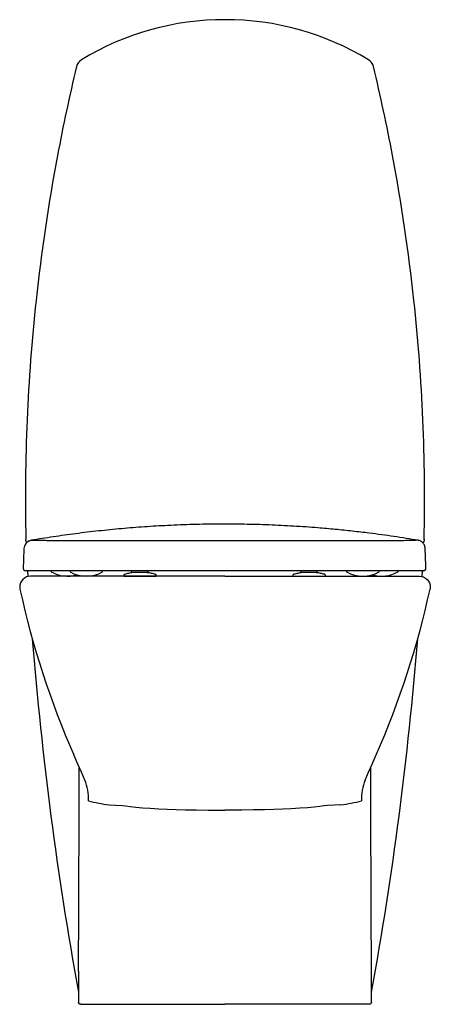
# Model space of a CAD drawing. Header units: millimetres. Extents: x 10.745 to 11.123, y 511.109 to 512.017.
import ezdxf

# ---------------------------------------------------------------- set-up
doc = ezdxf.new("R2010")
doc.units = ezdxf.units.MM
doc.layers.add('sanindusa', color=3, linetype='Continuous')

msp = doc.modelspace()

# ---------------------------------------------------------------- linework, layer by layer
at = {"layer": 'sanindusa'}
for p, q in [((10.75396, 511.50886), (10.75396, 511.50883)), ((10.77361, 511.50883), (10.77361, 511.50783)), ((10.79111, 511.50883), (10.79111, 511.50783)), ((10.82111, 511.50783), (10.82111, 511.50883)), ((10.84811, 511.50724), (10.84811, 511.50883)), ((10.85261, 511.50724), (10.85261, 511.5072)), ((10.86311, 511.50724), (10.86311, 511.50883)), ((11.00411, 511.50724), (11.00411, 511.50883)), ((11.01911, 511.50724), (11.01911, 511.50883)), ((11.04611, 511.50883), (11.04611, 511.50783)), ((11.07611, 511.50783), (11.07611, 511.50883)), ((11.09361, 511.50783), (11.09361, 511.50883)), ((10.77463, 511.50383), (10.75463, 511.50383)), ((10.77658, 511.50383), (10.77463, 511.50383)), ((10.93398, 511.50383), (10.77658, 511.50383)), ((10.80806, 511.50383), (10.79867, 511.50383)), ((10.83147, 511.50383), (10.81934, 511.50383)), ((10.84061, 511.50434), (10.84061, 511.50383)), ((10.84061, 511.50383), (10.87061, 511.50383)), ((10.87061, 511.50383), (10.87061, 511.50434)), ((10.93398, 511.50383), (11.09138, 511.50383)), ((10.93398, 511.50383), (11.0365, 511.50383)), ((10.99661, 511.50434), (10.99661, 511.50383)), ((10.99661, 511.50383), (11.02661, 511.50383)), ((11.02661, 511.50383), (11.02661, 511.50434)), ((11.09138, 511.50383), (11.09333, 511.50383)), ((11.09333, 511.50383), (11.11334, 511.50383)), ((10.80105, 511.10883), (10.82585, 511.10883)), ((10.82585, 511.10883), (10.83808, 511.10883)), ((10.83808, 511.10883), (10.93398, 511.10883)), ((11.02989, 511.10883), (10.93398, 511.10883)), ((11.04211, 511.10883), (11.02989, 511.10883)), ((11.06692, 511.10883), (11.04211, 511.10883))]:
    msp.add_line(p, q, dxfattribs=at)
at = {"layer": 'sanindusa', "flags": 128}
for points in [[(10.75522, 511.53687), (10.75346, 511.53625), (10.75262, 511.53595), (10.75046, 511.53414), (10.74907, 511.53174), (10.74859, 511.52925), (10.74859, 511.52925), (10.74859, 511.52925)], [(10.7513, 511.53485), (10.75119, 511.53499), (10.75072, 511.53583), (10.75042, 511.53675), (10.7503, 511.53771)], [(11.11766, 511.53774), (11.11755, 511.53678), (11.11726, 511.53585), (11.11679, 511.535), (11.1164, 511.53454)], [(10.74859, 511.52925), (10.74823, 511.51873), (10.74797, 511.5109)], [(11.11927, 511.5109), (11.11917, 511.51372), (11.11865, 511.52925)], [(10.75192, 511.50883), (10.75226, 511.50338)], [(11.11572, 511.50348), (11.11604, 511.50883)], [(10.75463, 511.50383), (10.75267, 511.50363), (10.75078, 511.50305), (10.74904, 511.50211), (10.74752, 511.50085), (10.74628, 511.49931), (10.74536, 511.49756), (10.74481, 511.49566), (10.74464, 511.49369), (10.74486, 511.49173)], [(11.11334, 511.50383), (11.1153, 511.50363), (11.11719, 511.50305), (11.11893, 511.50211), (11.12045, 511.50085), (11.12169, 511.49931), (11.1226, 511.49756), (11.12316, 511.49566), (11.12333, 511.49369), (11.1231, 511.49173)], [(10.80467, 511.31569), (10.80311, 511.31927), (10.80151, 511.32291), (10.7982, 511.33042), (10.79442, 511.33904)], [(11.06329, 511.31569), (11.06486, 511.31927), (11.06646, 511.32291), (11.06977, 511.33042), (11.07355, 511.33904)], [(10.79913, 511.2051), (10.79943, 511.28563), (10.79964, 511.32706)], [(11.06884, 511.2051), (11.06854, 511.28563), (11.06833, 511.32706)], [(10.8271, 511.29281), (10.83301, 511.29258), (10.83955, 511.2923), (10.83955, 511.2923)], [(10.83955, 511.2923), (10.84245, 511.29185), (10.8465, 511.29128), (10.85163, 511.29072), (10.85784, 511.29022), (10.86502, 511.28975), (10.87305, 511.28931), (10.88073, 511.28896), (10.88894, 511.28865), (10.89757, 511.28838), (10.90784, 511.28814), (10.91846, 511.28797), (10.92926, 511.28789), (10.93398, 511.28788)], [(11.02841, 511.2923), (11.02551, 511.29185), (11.02146, 511.29128), (11.01633, 511.29072), (11.01013, 511.29022), (11.00295, 511.28975), (10.99492, 511.28931), (10.98724, 511.28896), (10.97903, 511.28865), (10.9704, 511.28838), (10.96013, 511.28814), (10.9495, 511.28797), (10.93871, 511.28789), (10.93398, 511.28788)], [(11.04086, 511.29281), (11.03496, 511.29258), (11.02841, 511.2923), (11.02841, 511.2923)], [(10.79898, 511.13933), (10.79899, 511.14606), (10.79901, 511.16058), (10.79905, 511.17528), (10.79909, 511.19016), (10.79913, 511.2051)], [(11.06898, 511.13934), (11.06898, 511.14606), (11.06895, 511.16058), (11.06892, 511.17528), (11.06888, 511.19016), (11.06884, 511.2051)], [(10.79898, 511.13933), (10.79897, 511.1314), (10.79896, 511.1202), (10.79895, 511.11083)], [(11.06902, 511.11083), (11.069, 511.1233), (11.06899, 511.13736), (11.06898, 511.13934)], [(10.80095, 511.10883), (10.80056, 511.10887), (10.80019, 511.10898), (10.79984, 511.10916), (10.79954, 511.10941), (10.79929, 511.10971), (10.79911, 511.11006), (10.79899, 511.11043), (10.79895, 511.11082)], [(11.06902, 511.11084), (11.06898, 511.11045), (11.06887, 511.11008), (11.06869, 511.10973), (11.06844, 511.10942), (11.06814, 511.10917), (11.06779, 511.10898), (11.06741, 511.10887), (11.06702, 511.10883)]]:
    msp.add_lwpolyline(points, dxfattribs=at)
at = {"layer": 'sanindusa'}
for centre, radius, start, end in [((10.93303, 511.76506), 0.25212, 89.78404, 121.40665), ((10.93486, 511.76487), 0.25231, 58.60076, 90.19928), ((10.8068, 511.9717), 0.01, 121.10904, 166.5052), ((11.06117, 511.9717), 0.01, 13.4947, 58.89085), ((12.415, 511.58526), 1.66398, 166.48882, 169.37642), ((9.45617, 511.58537), 1.66082, 10.64029, 13.53339), ((12.41353, 511.58262), 1.66303, 169.27748, 173.93888), ((9.4511, 511.58174), 1.66646, 6.07904, 10.73068), ((12.46231, 511.57509), 1.71238, 173.86038, 181.25027), ((9.40445, 511.57487), 1.71359, 358.75798, 6.14263), ((10.74997, 511.51083), 0.002, 177.92467, 269.91633), ((10.78861, 511.53395), 0.03012, 240.13717, 286.88528), ((10.80611, 511.53395), 0.03012, 240.13717, 299.86283), ((11.06111, 511.53395), 0.03012, 240.13717, 299.86283), ((11.07861, 511.53395), 0.03012, 253.11472, 299.86283), ((11.11727, 511.51083), 0.002, 269.99985, 2.12878), ((11.54728, 511.66776), 0.8215, 192.3735, 203.58758), ((10.32069, 511.66776), 0.8215, 336.41242, 347.6265), ((14.03953, 511.70845), 3.29373, 184.56799, 190.29205), ((7.83859, 511.70696), 3.28348, 349.70191, 355.44314), ((10.76569, 511.29913), 0.04235, 356.50905, 23.01409), ((11.10228, 511.29913), 0.04235, 156.98591, 183.49095), ((10.85701, 511.49613), 0.20551, 256.19196, 261.63146), ((11.01095, 511.49613), 0.20551, 278.36854, 283.80804)]:
    msp.add_arc(centre, radius, start, end, dxfattribs=at)
for points, knots in [([(11.11201, 511.53687), (11.10463, 511.53806), (11.08989, 511.54045), (11.06958, 511.5432), (11.05147, 511.54534), (11.03569, 511.54697), (11.01763, 511.54857), (10.99726, 511.55), (10.97455, 511.55112), (10.9515, 511.55176), (10.92816, 511.5519), (10.90463, 511.55151), (10.8818, 511.55064), (10.85974, 511.54933), (10.8385, 511.54764), (10.81733, 511.54555), (10.79633, 511.54304), (10.7755, 511.54016), (10.76197, 511.53797), (10.75522, 511.53687)], [0, 0, 0, 0, 0.065739, 0.131477, 0.175868, 0.220276, 0.264666, 0.326728, 0.388836, 0.450897, 0.51476, 0.578677, 0.642541, 0.701381, 0.760261, 0.819103, 0.879387, 0.939713, 1, 1, 1, 1]), ([(11.11201, 511.53687), (11.10613, 511.53676), (11.09996, 511.53663), (11.09258, 511.53636), (11.09046, 511.53634), (11.0875, 511.53631), (11.08366, 511.5363), (11.07895, 511.53629), (11.07341, 511.53628), (11.06709, 511.53627), (11.06002, 511.53627), (11.05222, 511.53627), (11.04478, 511.53627), (11.03894, 511.53627), (11.03555, 511.53628), (11.03396, 511.53628), (11.03333, 511.53628), (11.03318, 511.53628), (11.03315, 511.53628), (11.03311, 511.53628), (11.03301, 511.53628), (11.03267, 511.53628), (11.03038, 511.53628), (11.02609, 511.53628), (11.01983, 511.53628), (11.01526, 511.53629), (11.01277, 511.53629), (11.01245, 511.53629), (11.01241, 511.53629), (11.01239, 511.53629), (11.01239, 511.53629), (11.01238, 511.53629), (11.01238, 511.53629), (11.01238, 511.53629), (11.01238, 511.53629), (11.01238, 511.53629), (11.01238, 511.53629), (11.01238, 511.53629), (11.01238, 511.53629), (11.01238, 511.53629), (11.01238, 511.53629), (11.01238, 511.53629), (11.01238, 511.53629), (11.01237, 511.53629), (11.01237, 511.53629), (11.01237, 511.53629), (11.01237, 511.53629), (11.01237, 511.53629), (11.01237, 511.53629), (11.01237, 511.53629), (11.01237, 511.53629), (11.01237, 511.53629), (11.01237, 511.53629), (11.01237, 511.53629), (11.01237, 511.53629), (11.01237, 511.53629), (11.01237, 511.53629), (11.01236, 511.53629), (11.01235, 511.53629), (11.01227, 511.53629), (11.01205, 511.53629), (11.0113, 511.53629), (11.0095, 511.53629), (11.00558, 511.53629), (10.99987, 511.53629), (10.9921, 511.5363), (10.9834, 511.5363), (10.97374, 511.53631), (10.96597, 511.53631), (10.96112, 511.53631), (10.9594, 511.53631), (10.95886, 511.53631), (10.95859, 511.53631), (10.95845, 511.53631), (10.95839, 511.53631), (10.95837, 511.53631), (10.95837, 511.53631), (10.95837, 511.53631), (10.95837, 511.53631), (10.95837, 511.53631), (10.95837, 511.53631), (10.95837, 511.53631), (10.95837, 511.53631), (10.95837, 511.53631), (10.95837, 511.53631), (10.95836, 511.53631), (10.95836, 511.53631), (10.95836, 511.53631), (10.95836, 511.53631), (10.95836, 511.53631), (10.95836, 511.53631), (10.95836, 511.53631), (10.95836, 511.53631), (10.95835, 511.53631), (10.95834, 511.53631), (10.9577, 511.53631), (10.95581, 511.53631), (10.95385, 511.53631), (10.95243, 511.53631), (10.9522, 511.53631), (10.95196, 511.53631), (10.95172, 511.53631), (10.95149, 511.53631), (10.95125, 511.53631), (10.95101, 511.53631), (10.95077, 511.53631), (10.95054, 511.53631), (10.9503, 511.53631), (10.95006, 511.53631), (10.94983, 511.53631), (10.94959, 511.53631), (10.94935, 511.53631), (10.94911, 511.53631), (10.94887, 511.53631), (10.94864, 511.53631), (10.9484, 511.53631), (10.94816, 511.53631), (10.94792, 511.53631), (10.94769, 511.53631), (10.94745, 511.53631), (10.94721, 511.53631), (10.94697, 511.53631), (10.94674, 511.53631), (10.9465, 511.53631), (10.94626, 511.53631), (10.94602, 511.53631), (10.94579, 511.53631), (10.94555, 511.53631), (10.94531, 511.53631), (10.94507, 511.53631), (10.94484, 511.53631), (10.9446, 511.53631), (10.94436, 511.53631), (10.94412, 511.53631), (10.94389, 511.53631), (10.94365, 511.53631), (10.94341, 511.53631), (10.94318, 511.53631), (10.94294, 511.53631), (10.9427, 511.53631), (10.94246, 511.53631), (10.94223, 511.53631), (10.94199, 511.53631), (10.94175, 511.53631), (10.94152, 511.53631), (10.94128, 511.53631), (10.94104, 511.53631), (10.94081, 511.53631), (10.94057, 511.53631), (10.94033, 511.53631), (10.94009, 511.53631), (10.93986, 511.53631), (10.93962, 511.53631), (10.93938, 511.53631), (10.93915, 511.53631), (10.93891, 511.53631), (10.93867, 511.53631), (10.93844, 511.53631), (10.9382, 511.53632), (10.93796, 511.53632), (10.93773, 511.53632), (10.93749, 511.53632), (10.93725, 511.53632), (10.93702, 511.53632), (10.93678, 511.53632), (10.93655, 511.53632), (10.93631, 511.53632), (10.93607, 511.53632), (10.93584, 511.53632), (10.9356, 511.53632), (10.93536, 511.53632), (10.93513, 511.53632), (10.93489, 511.53632), (10.93465, 511.53632), (10.93442, 511.53632), (10.93418, 511.53632), (10.93395, 511.53632), (10.92977, 511.53632), (10.92164, 511.53631), (10.90961, 511.53631), (10.89767, 511.53631), (10.88591, 511.5363), (10.87441, 511.5363), (10.86327, 511.53629), (10.85256, 511.53629), (10.84237, 511.53628), (10.83269, 511.53628), (10.82356, 511.53627), (10.81506, 511.53627), (10.80725, 511.53627), (10.80018, 511.53627), (10.79385, 511.53628), (10.78831, 511.53629), (10.7836, 511.5363), (10.77976, 511.53631), (10.7768, 511.53634), (10.77467, 511.53636), (10.77208, 511.53646), (10.76849, 511.53659), (10.76468, 511.53669), (10.76237, 511.53675), (10.76147, 511.53677), (10.76057, 511.53678), (10.75972, 511.5368), (10.75903, 511.53681), (10.75849, 511.53682), (10.75802, 511.53683), (10.75752, 511.53684), (10.75701, 511.53685), (10.75652, 511.53686), (10.75607, 511.53686), (10.75564, 511.53687), (10.75535, 511.53687), (10.75522, 511.53687)], [0, 0, 0, 0, 0.248253, 0.260942, 0.273575, 0.286121, 0.298656, 0.311251, 0.323902, 0.33646, 0.348974, 0.361517, 0.374157, 0.382046, 0.385975, 0.387937, 0.388427, 0.388488, 0.388519, 0.388549, 0.388672, 0.388917, 0.389896, 0.397723, 0.405545, 0.413379, 0.41436, 0.414483, 0.414514, 0.414529, 0.414537, 0.41454, 0.414542, 0.414543, 0.414543, 0.414544, 0.414544, 0.414545, 0.414545, 0.414546, 0.414546, 0.414547, 0.414547, 0.414548, 0.414548, 0.414549, 0.414549, 0.414549, 0.41455, 0.41455, 0.414551, 0.414551, 0.414552, 0.414552, 0.414553, 0.414554, 0.414556, 0.41456, 0.414575, 0.414606, 0.414851, 0.415342, 0.417306, 0.421243, 0.429153, 0.437049, 0.447513, 0.457943, 0.468382, 0.472307, 0.47329, 0.473782, 0.474027, 0.47415, 0.474212, 0.474214, 0.474214, 0.474215, 0.474215, 0.474216, 0.474216, 0.474217, 0.474217, 0.474218, 0.474218, 0.474219, 0.474219, 0.47422, 0.47422, 0.47422, 0.474221, 0.474221, 0.474223, 0.474227, 0.474243, 0.474273, 0.476242, 0.480188, 0.480434, 0.480681, 0.480929, 0.481176, 0.481423, 0.48167, 0.481918, 0.482165, 0.482413, 0.48266, 0.482908, 0.483156, 0.483403, 0.483651, 0.483899, 0.484147, 0.484395, 0.484643, 0.48489, 0.485138, 0.485386, 0.485633, 0.485881, 0.486128, 0.486376, 0.486623, 0.48687, 0.487117, 0.487365, 0.487612, 0.487859, 0.488106, 0.488353, 0.4886, 0.488847, 0.489093, 0.48934, 0.489587, 0.489833, 0.49008, 0.490327, 0.490573, 0.49082, 0.491066, 0.491312, 0.491559, 0.491805, 0.492051, 0.492297, 0.492543, 0.492789, 0.493036, 0.493282, 0.493527, 0.493773, 0.494019, 0.494265, 0.494511, 0.494757, 0.495002, 0.495248, 0.495494, 0.495739, 0.495985, 0.496231, 0.496476, 0.496721, 0.496967, 0.497212, 0.497458, 0.497703, 0.497948, 0.498194, 0.498439, 0.498684, 0.498929, 0.499174, 0.49942, 0.499665, 0.49991, 0.512436, 0.524964, 0.537565, 0.550231, 0.562864, 0.575528, 0.58813, 0.600656, 0.613176, 0.625764, 0.63841, 0.650959, 0.66347, 0.676017, 0.688661, 0.701252, 0.713773, 0.726297, 0.738899, 0.751572, 0.820967, 0.890361, 0.902575, 0.914788, 0.927002, 0.939215, 0.949413, 0.955044, 0.961357, 0.968352, 0.975644, 0.982156, 0.988386, 0.994334, 1, 1, 1, 1]), ([(11.1161, 511.53485), (11.11574, 511.53522), (11.11475, 511.53606), (11.11326, 511.53663), (11.11221, 511.53683), (11.11201, 511.53687)], [0, 0, 0, 0, 0.289739, 0.866289, 1, 1, 1, 1]), ([(11.11865, 511.52925), (11.11865, 511.52928), (11.11863, 511.52982), (11.11847, 511.53088), (11.11796, 511.53236), (11.11718, 511.53373), (11.11646, 511.53448), (11.1161, 511.53485)], [0, 0, 0, 0, 0.01634, 0.254444, 0.506216, 0.754365, 1, 1, 1, 1]), ([(11.11726, 511.50883), (11.11716, 511.50883), (11.11667, 511.50883), (11.11458, 511.50883), (11.1091, 511.50883), (11.10349, 511.50883), (11.09972, 511.50883), (11.09895, 511.50883), (11.09754, 511.50883), (11.0949, 511.50883), (11.09079, 511.50883), (11.0856, 511.50883), (11.0794, 511.50883), (11.0721, 511.50883), (11.06381, 511.50883), (11.05466, 511.50883), (11.04468, 511.50883), (11.0338, 511.50883), (11.0222, 511.50883), (11.01008, 511.50883), (10.99743, 511.50883), (10.9842, 511.50883), (10.9706, 511.50883), (10.95687, 511.50883), (10.94299, 511.50883), (10.9289, 511.50883), (10.91484, 511.50883), (10.90105, 511.50883), (10.88749, 511.50883), (10.87412, 511.50883), (10.86118, 511.50883), (10.84889, 511.50883), (10.83718, 511.50883), (10.82605, 511.50883), (10.8157, 511.50883), (10.80629, 511.50883), (10.79776, 511.50883), (10.79012, 511.50883), (10.78351, 511.50883), (10.77804, 511.50883), (10.77365, 511.50883), (10.77033, 511.50883), (10.7677, 511.50883), (10.76591, 511.50883), (10.76408, 511.50883), (10.76101, 511.50883), (10.75603, 511.50883), (10.75199, 511.50883), (10.74996, 511.50883)], [0, 0, 0, 0, 0.004084, 0.020421, 0.085768, 0.231232, 0.241031, 0.250829, 0.260618, 0.275539, 0.290461, 0.304561, 0.318661, 0.333171, 0.34768, 0.361779, 0.375877, 0.390385, 0.404893, 0.418991, 0.43309, 0.447598, 0.462106, 0.476202, 0.490299, 0.504805, 0.519311, 0.533412, 0.547514, 0.562026, 0.576537, 0.590635, 0.604732, 0.619239, 0.633746, 0.647845, 0.661944, 0.676452, 0.69096, 0.705059, 0.719158, 0.733666, 0.748174, 0.77615, 0.804134, 0.832117, 0.916059, 1, 1, 1, 1]), ([(10.84879, 511.50705), (10.84754, 511.50686), (10.84502, 511.50648), (10.84257, 511.50582), (10.84135, 511.50549)], [0, 0, 0, 0, 0.499616, 1, 1, 1, 1]), ([(10.85561, 511.50724), (10.85463, 511.50724), (10.85266, 511.50724), (10.85019, 511.50724), (10.84845, 511.50724), (10.84823, 511.50724), (10.84811, 511.50724)], [0, 0, 0, 0, 0.25, 0.5, 0.75, 1, 1, 1, 1]), ([(10.86033, 511.50715), (10.86015, 511.50716), (10.85948, 511.50719), (10.85832, 511.50723), (10.85693, 511.50724), (10.85537, 511.50723), (10.85373, 511.50722), (10.85225, 511.5072), (10.85108, 511.50718), (10.85003, 511.50716), (10.84968, 511.50715), (10.84879, 511.50705)], [0, 0, 0, 0, 0.0483585, 0.1799079, 0.2679586, 0.3803297, 0.5345946, 0.6303562, 0.7397234, 0.8618747, 1, 1, 1, 1]), ([(10.86311, 511.50724), (10.863, 511.50724), (10.86277, 511.50724), (10.86104, 511.50724), (10.85856, 511.50724), (10.8566, 511.50724), (10.85561, 511.50724)], [0, 0, 0, 0, 0.25, 0.5, 0.75, 1, 1, 1, 1]), ([(10.86363, 511.50687), (10.86343, 511.50691), (10.86305, 511.50698), (10.86199, 511.50706), (10.86107, 511.50712), (10.86049, 511.50714), (10.86033, 511.50715)], [0, 0, 0, 0, 0.359367, 0.656848, 0.904486, 1, 1, 1, 1]), ([(10.8697, 511.50554), (10.86865, 511.50582), (10.8662, 511.50648), (10.86369, 511.50686), (10.86363, 511.50687)], [0, 0, 0, 0, 0.5003842, 1, 1, 1, 1]), ([(11.00479, 511.50705), (11.00353, 511.50686), (11.00102, 511.50648), (10.99857, 511.50582), (10.99752, 511.50554)], [0, 0, 0, 0, 0.499616, 1, 1, 1, 1]), ([(11.01911, 511.50724), (11.019, 511.50724), (11.01877, 511.50724), (11.01704, 511.50724), (11.01456, 511.50724), (11.01161, 511.50724), (11.00866, 511.50724), (11.00619, 511.50724), (11.00445, 511.50724), (11.00423, 511.50724), (11.00411, 511.50724)], [0, 0, 0, 0, 0.125, 0.25, 0.375, 0.5, 0.625, 0.75, 0.875, 1, 1, 1, 1]), ([(11.01963, 511.50687), (11.01943, 511.50691), (11.01905, 511.50697), (11.018, 511.50706), (11.01691, 511.50713), (11.01565, 511.50718), (11.01433, 511.50723), (11.01293, 511.50724), (11.01137, 511.50723), (11.00973, 511.50722), (11.00825, 511.5072), (11.00708, 511.50718), (11.00604, 511.50716), (11.00568, 511.50715), (11.00479, 511.50705)], [0, 0, 0, 0, 0.109674, 0.20054, 0.276247, 0.339119, 0.430734, 0.492012, 0.570022, 0.677027, 0.743444, 0.819315, 0.904088, 1, 1, 1, 1]), ([(11.0257, 511.50554), (11.02465, 511.50582), (11.0222, 511.50648), (11.01969, 511.50686), (11.01963, 511.50687)], [0, 0, 0, 0, 0.500384, 1, 1, 1, 1]), ([(10.84152, 511.50554), (10.84139, 511.50549), (10.84114, 511.5054), (10.84085, 511.50511), (10.84065, 511.50474), (10.84062, 511.50448), (10.84061, 511.50434)], [0, 0, 0, 0, 0.250004, 0.500005, 0.750004, 1, 1, 1, 1]), ([(10.87061, 511.50434), (10.8706, 511.50448), (10.87057, 511.50474), (10.87038, 511.50511), (10.87008, 511.5054), (10.86983, 511.50549), (10.8697, 511.50554)], [0, 0, 0, 0, 0.249994, 0.499992, 0.749994, 1, 1, 1, 1]), ([(10.99752, 511.50554), (10.99739, 511.50549), (10.99714, 511.5054), (10.99685, 511.50511), (10.99665, 511.50474), (10.99663, 511.50448), (10.99661, 511.50434)], [0, 0, 0, 0, 0.250006, 0.500008, 0.750006, 1, 1, 1, 1]), ([(11.02661, 511.50434), (11.0266, 511.50448), (11.02657, 511.50474), (11.02638, 511.50511), (11.02608, 511.5054), (11.02583, 511.50549), (11.0257, 511.50554)], [0, 0, 0, 0, 0.249996, 0.499995, 0.749996, 1, 1, 1, 1])]:
    msp.add_open_spline(points, degree=3, knots=knots, dxfattribs=at)

doc.saveas('drawing.dxf')
